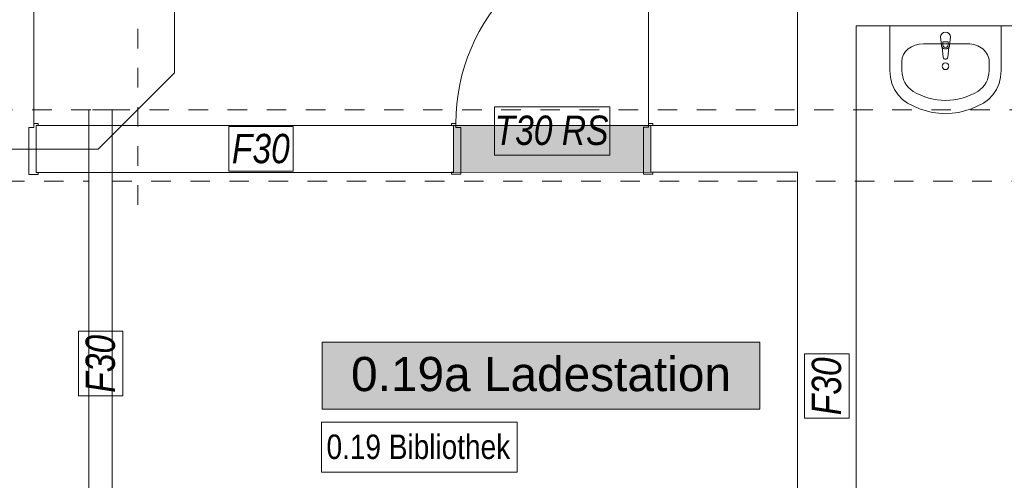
# Model space of a CAD drawing. Header units: metres. Extents: x -79 to 740, y -195 to 69.
# Tile 84 of 200: x 17.53 to 22.57, y 12.11 to 14.46. Entities that reach past the tile are written whole.
import ezdxf
from ezdxf.enums import TextEntityAlignment as Align

# ---------------------------------------------------------------- set-up
doc = ezdxf.new("R2010")
doc.units = ezdxf.units.M
doc.header["$MEASUREMENT"] = 0
doc.linetypes.add('Strichlinie_ eng', pattern=[0.115, 0.075, -0.04])
doc.linetypes.add('Untersicht', pattern=[0.1, 0.075, -0.025])
for name, color, linetype in [('10 Wand außen', 7, 'Continuous'), ('50 Elektro', 7, 'Continuous'), ('50 Sanitäreinrichtung', 7, 'Continuous'), ('70 Entwässerung_Schmutzwasser', 7, 'Continuous'), ('97 Brandschutz', 7, 'Continuous'), ('Abbruch_10 Wand außen', 7, 'Continuous'), ('Abbruch_80 Raumbez Abbruch 50stel', 7, 'Continuous'), ('Neubau_10 Wand außen', 7, 'Continuous'), ('Neubau_80 Raum', 7, 'Continuous')]:
    doc.layers.add(name, color=color, linetype=linetype)
doc.styles.add('ERSTELLTER_STIL_1', font='ARIALN.TTF')
doc.styles.add('ERSTELLTER_STIL_2', font='ARIALN.TTF')
doc.styles.add('ERSTELLTER_STIL_3', font='arial.ttf')
doc.styles.add('ERSTELLTER_STIL_6', font='ARIALN.TTF')
doc.linetypes.add('Abbruch 1', pattern='A,0,[1,995_ARC_220 BES_GR_EG_2607011.Shx,S=0.001984,R=0,X=0,Y=0],-0.25,0', length=0.25)
doc.linetypes.add('Schmutzwasserleitung', pattern='A,0,[2,995_ARC_220 BES_GR_EG_2607011.Shx,S=0.00784,R=0,X=0,Y=0],-0.987778,0', length=0.987778)

# ---------------------------------------------------------------- blocks, each defined once
blk = doc.blocks.new('Blockrahmentür 1-Fl 27')
at = {"layer": '10 Wand außen', "color": 7, "linetype": 'Continuous', "lineweight": 13}
for p, q in [((0.4925, 0.01), (0.4925, 0.995)), ((-0.4925, 0.01), (-0.515, 0.01)), ((-0.515, 0.01), (-0.515, 0)), ((-0.515, 0), (-0.505, 0)), ((-0.505, 0), (-0.505, -0.24)), ((-0.4925, -0.01), (-0.4925, 0.01)), ((0.4925, -0.01), (0.4925, 0.01)), ((0.4925, 0.01), (0.515, 0.01)), ((0.515, 0), (0.505, 0)), ((0.505, 0), (0.505, -0.24)), ((0.515, 0.01), (0.515, 0)), ((-0.4675, -0.01), (-0.4925, -0.01)), ((-0.4675, -0.25), (-0.4675, -0.01)), ((0.4675, -0.25), (0.4675, -0.01)), ((0.4675, -0.01), (0.4925, -0.01)), ((-0.505, -0.24), (-0.515, -0.24)), ((-0.515, -0.24), (-0.515, -0.25)), ((-0.515, -0.25), (-0.4675, -0.25)), ((0.515, -0.25), (0.4675, -0.25)), ((0.505, -0.24), (0.515, -0.24)), ((0.515, -0.24), (0.515, -0.25))]:
    blk.add_line(p, q, dxfattribs=at)
at = {"layer": '10 Wand außen', "color": 7, "linetype": 'Continuous', "lineweight": 9}
for p, q in [((-0.505, 0), (-0.505, -0.24)), ((-0.505, 0), (-0.505, -0.24)), ((0.505, 0), (0.505, -0.24)), ((0.505, 0), (0.505, -0.24))]:
    blk.add_line(p, q, dxfattribs=at)
blk.add_arc((0.4925, 0.01), 0.985, 90, 180, dxfattribs=at)
blk = doc.blocks.new('Blockrahmentür 1-Fl 27_2')
at = {"layer": 'Neubau_10 Wand außen', "color": 7, "linetype": 'Continuous', "lineweight": 13}
for p, q in [((0.4925, 0.01), (0.4925, 0.995)), ((-0.4925, 0.01), (-0.515, 0.01)), ((-0.515, 0.01), (-0.515, 0)), ((-0.515, 0), (-0.505, 0)), ((-0.505, 0), (-0.505, -0.24)), ((-0.4925, -0.01), (-0.4925, 0.01)), ((0.4925, -0.01), (0.4925, 0.01)), ((0.4925, 0.01), (0.515, 0.01)), ((0.515, 0), (0.505, 0)), ((0.505, 0), (0.505, -0.24)), ((0.515, 0.01), (0.515, 0)), ((-0.4675, -0.01), (-0.4925, -0.01)), ((-0.4675, -0.25), (-0.4675, -0.01)), ((0.4675, -0.25), (0.4675, -0.01)), ((0.4675, -0.01), (0.4925, -0.01)), ((-0.505, -0.24), (-0.515, -0.24)), ((-0.515, -0.24), (-0.515, -0.25)), ((-0.515, -0.25), (-0.4675, -0.25)), ((0.515, -0.25), (0.4675, -0.25)), ((0.505, -0.24), (0.515, -0.24)), ((0.515, -0.24), (0.515, -0.25))]:
    blk.add_line(p, q, dxfattribs=at)
at = {"layer": 'Neubau_10 Wand außen', "color": 7, "linetype": 'Continuous', "lineweight": 9}
for p, q in [((-0.505, 0), (-0.505, -0.24)), ((-0.505, 0), (-0.505, -0.24)), ((0.505, 0), (0.505, -0.24)), ((0.505, 0), (0.505, -0.24))]:
    blk.add_line(p, q, dxfattribs=at)
blk.add_arc((0.4925, 0.01), 0.985, 90, 180, dxfattribs=at)
blk = doc.blocks.new('Ladestation_0.19a_44_1', base_point=(26.9014, -4.7907))
at = {"layer": 'Neubau_80 Raum', "linetype": 'Continuous', "lineweight": 0, "true_color": 0x272a1c}
blk.add_hatch(color=250, dxfattribs=at).paths.add_polyline_path([(19.0818, 12.4706), (21.3195, 12.4706), (21.3195, 12.8144), (19.0818, 12.8144)])
at = {"layer": 'Neubau_80 Raum', "color": 7, "linetype": 'Continuous', "lineweight": 9, "flags": 128}
blk.add_lwpolyline([(19.0818, 12.4706), (21.3195, 12.4706), (21.3195, 12.8144), (19.0818, 12.8144)], close=True, dxfattribs=at)
at = {"layer": 'Neubau_80 Raum', "color": 7, "lineweight": 9, "style": 'ERSTELLTER_STIL_3'}
blk.add_attdef('stApartmentId', text='', height=0.175, dxfattribs=at).set_placement((20.2006, 12.651), align=Align.MIDDLE_CENTER)
at = {"layer": 'Neubau_80 Raum', "color": 7, "lineweight": 9}
for tag, height, style, p in [('DUMMY_850', 0.2, 'ERSTELLTER_STIL_1', (27.9867, -3.251)), ('ROOM_NAME', 0.2, 'ERSTELLTER_STIL_1', (25.6514, -3.3136)), ('ROOM_NUMBER', 0.175, 'ERSTELLTER_STIL_3', (25.8161, -3.861)), ('measuredNetAreaCode', 0.175, 'ERSTELLTER_STIL_3', (25.8161, -4.3767)), ('perimeterCode', 0.175, 'ERSTELLTER_STIL_3', (25.8161, -4.7204)), ('ceilingHeightCode', 0.175, 'ERSTELLTER_STIL_3', (25.8161, -5.0642)), ('measuredAreaCode', 0.175, 'ERSTELLTER_STIL_3', (25.8161, -5.4079)), ('DUMMY_851_0', 0.175, 'ERSTELLTER_STIL_3', (27.7469, -5.4079)), ('DUMMY_852', 0.175, 'ERSTELLTER_STIL_3', (25.8161, -5.7517)), ('DUMMY_851_1', 0.175, 'ERSTELLTER_STIL_3', (27.7469, -5.7517)), ('DUMMY_853', 0.175, 'ERSTELLTER_STIL_3', (25.8161, -6.0954)), ('DUMMY_851_2', 0.175, 'ERSTELLTER_STIL_3', (27.7469, -6.0954))]:
    blk.add_attdef(tag, text='', height=height, dxfattribs=dict(at, style=style)).set_placement(p, align=Align.TOP_LEFT)
blk = doc.blocks.new('Waschbecken 01 27')
at = {"layer": '50 Sanitäreinrichtung', "color": 7, "linetype": 'Continuous', "lineweight": 9}
for p, q in [((0.1129, -0.0923), (-0.1129, -0.0923)), ((-0.0136, -0.0971), (-0.0136, -0.0822)), ((-0.0136, -0.0822), (0.0136, -0.0822)), ((0.0136, -0.0822), (0.0136, -0.0971)), ((-0.223, -0.1833), (-0.223, -0.2291)), ((0.223, -0.1833), (0.223, -0.2291))]:
    blk.add_line(p, q, dxfattribs=at)
at = {"layer": '50 Sanitäreinrichtung', "color": 7, "linetype": 'Continuous', "lineweight": 9, "flags": 128}
blk.add_lwpolyline([(-0.285, 0), (-0.285, -0.2291), (-0.2822, -0.2628), (-0.2741, -0.2955), (-0.2608, -0.326), (-0.2427, -0.3534), (-0.2205, -0.3769), (-0.1949, -0.3956), (-0.133, -0.4255), (-0.0674, -0.4438), (0, -0.45), (0.0674, -0.4438), (0.133, -0.4255), (0.1949, -0.3956), (0.2205, -0.3769), (0.2427, -0.3534), (0.2608, -0.326), (0.2741, -0.2955), (0.2822, -0.2628), (0.285, -0.2291), (0.285, 0)], close=True, dxfattribs=at)
blk.add_lwpolyline([(-0.025, -0.0573), (-0.021, -0.0993, 0.12102), (-0.0177, -0.1088), (-0.0111, -0.1617, 0.882566), (0.0111, -0.1617), (0.0177, -0.1088, 0.12102), (0.021, -0.0993), (0.025, -0.0573, 1)], format="xyb", close=True, dxfattribs=at)
at = {"layer": '50 Sanitäreinrichtung', "color": 7, "linetype": 'Continuous', "lineweight": 9}
blk.add_circle((0, -0.2071), 0.0175, dxfattribs=at)
for centre, radius, start, end in [((0, -0.0971), 0.0136, 180, 0), ((0, -0.0974), 0.0211, 212.771, 327.229)]:
    blk.add_arc(centre, radius, start, end, dxfattribs=at)
for centre, major_axis, ratio, start_param, end_param in [((-0.1128, -0.1833), (0.1103, 0), 0.82489, 1.570796, 3.141593), ((0.1128, -0.1833), (0.1103, 0), 0.82489, 0, 1.570796), ((-0.1129, -0.2291), (0, 0.1212), 0.908696, 1.570796, 2.644618), ((0.1129, -0.2291), (0, 0.1212), 0.908696, 3.638567, 4.712389), ((0, 0), (0, 0.3818), 0.908696, 2.644618, 3.638567)]:
    blk.add_ellipse(centre, major_axis=major_axis, ratio=ratio, start_param=start_param, end_param=end_param, dxfattribs=at)

msp = doc.modelspace()

# ---------------------------------------------------------------- hatches: boundary and pattern name
at = {"layer": 'Abbruch_10 Wand außen', "linetype": 'Continuous', "lineweight": 0, "true_color": 0xffffff}
msp.add_hatch(color=7, dxfattribs=at).paths.add_polyline_path([(19.7525, 13.9223), (19.7525, 13.6823), (20.7625, 13.6824), (20.7625, 13.9224)])

# ---------------------------------------------------------------- linework, layer by layer
at = {"layer": '10 Wand außen', "color": 7, "linetype": 'Continuous', "lineweight": 9}
for p, q in [((17.8866, 14.0019), (17.8866, 13.6369)), ((17.8866, 14.0019), (17.8866, 13.6369)), ((18.0066, 13.6369), (18.0066, 14.0019)), ((18.0066, 13.6369), (18.0066, 14.0019)), ((17.6181, 13.9221), (17.6182, 13.6821)), ((19.7525, 13.9223), (19.7525, 13.6823)), ((20.7625, 13.9224), (20.7625, 13.6824))]:
    msp.add_line(p, q, dxfattribs=at)
at = {"layer": '10 Wand außen', "color": 7, "linetype": 'Untersicht', "lineweight": 13}
msp.add_line((18.0066, 14.0019), (17.8866, 14.0019), dxfattribs=at)
at = {"layer": '10 Wand außen', "color": 7, "linetype": 'Continuous', "lineweight": 9, "flags": 128}
for points in [[(21.5125, 14.6719), (21.5125, 13.9225)], [(21.8125, 13.9225), (21.8125, 14.4319)], [(21.8125, 14.4319), (22.8105, 14.4319)], [(19.7525, 13.9223), (17.6181, 13.9221)], [(21.5125, 13.9225), (20.7625, 13.9224)], [(21.8125, 6.0719), (21.8125, 13.9225)], [(17.6182, 13.6821), (19.7525, 13.6823)], [(20.7625, 13.6824), (21.5125, 13.6825)], [(21.5125, 13.6825), (21.5125, 6.0719)], [(17.8866, 13.6369), (17.8871, 9.8633)], [(18.0071, 9.8633), (18.0066, 13.6369)]]:
    msp.add_lwpolyline(points, dxfattribs=at)
at = {"layer": '10 Wand außen', "color": 7, "linetype": 'Untersicht', "lineweight": 13, "flags": 128}
for points in [[(36.0973, 14.0019), (15.9345, 14.0019)], [(12.8581, 13.6369), (17.8866, 13.6369)], [(18.0066, 13.6369), (29.6975, 13.6369)]]:
    msp.add_lwpolyline(points, dxfattribs=at)
at = {"layer": '50 Elektro', "color": 190, "linetype": 'Strichlinie_ eng', "lineweight": 18, "true_color": 0x9900ff}
msp.add_line((18.1387, 13.5162), (18.1387, 14.8162), dxfattribs=at)
at = {"layer": '70 Entwässerung_Schmutzwasser', "color": 34, "linetype": 'Schmutzwasserleitung', "lineweight": 18, "true_color": 0xa85100}
for p, q in [((18.3258, 14.8472), (18.3258, 14.1905)), ((18.3258, 14.1905), (17.9375, 13.8021)), ((15.2112, 13.8007), (17.9375, 13.8007))]:
    msp.add_line(p, q, dxfattribs=at)
at = {"layer": '97 Brandschutz', "color": 1, "linetype": 'Continuous', "lineweight": 13, "flags": 128}
for points in [[(19.9632, 13.7698), (20.5518, 13.7698), (20.5518, 14.0169), (19.9632, 14.0169), (19.9632, 13.7698)], [(18.6041, 13.6884), (18.9334, 13.6884), (18.9334, 13.916), (18.6041, 13.916), (18.6041, 13.6884)], [(18.0613, 12.5401), (18.0613, 12.8694), (17.8337, 12.8694), (17.8337, 12.5401), (18.0613, 12.5401)], [(21.7763, 12.4252), (21.7763, 12.7545), (21.5487, 12.7545), (21.5487, 12.4252), (21.7763, 12.4252)]]:
    msp.add_lwpolyline(points, close=True, dxfattribs=at)
at = {"layer": 'Abbruch_10 Wand außen', "color": 40, "linetype": 'Abbruch 1', "lineweight": 9, "true_color": 0xe6c200, "flags": 128}
for points in [[(20.7625, 13.9224), (19.7525, 13.9223)], [(19.7525, 13.6823), (20.7625, 13.6824)]]:
    msp.add_lwpolyline(points, dxfattribs=at)
at = {"layer": 'Abbruch_80 Raumbez Abbruch 50stel', "color": 40, "linetype": 'Continuous', "lineweight": 9, "true_color": 0xe6c200, "flags": 128}
msp.add_lwpolyline([(19.0783, 12.1494), (20.0777, 12.1494), (20.0777, 12.4052), (19.0783, 12.4052), (19.0783, 12.1494)], close=True, dxfattribs=at)

# ---------------------------------------------------------------- block references
at = {"layer": '10 Wand außen', "color": 7, "linetype": 'Continuous', "lineweight": 13, "rotation": 0.006365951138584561}
msp.add_blockref('Blockrahmentür 1-Fl 27', (17.1131, 13.922), dxfattribs=at)
at = {"layer": '50 Sanitäreinrichtung', "color": 7, "linetype": 'Continuous', "lineweight": 13, "xscale": -1}
msp.add_blockref('Waschbecken 01 27', (22.2697, 14.4319), dxfattribs=at)
at = {"layer": 'Neubau_10 Wand außen', "color": 7, "linetype": 'Continuous', "lineweight": 13, "rotation": 0.006365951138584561}
msp.add_blockref('Blockrahmentür 1-Fl 27_2', (20.2575, 13.9224), dxfattribs=at)
at = {"layer": 'Neubau_80 Raum', "color": 7, "linetype": 'Continuous', "lineweight": 13}
ref = msp.add_blockref('Ladestation_0.19a_44_1', (26.9014, -4.7907), dxfattribs=at)
ref.add_attrib('stApartmentId', '0.19a Ladestation', dxfattribs={"color": 7, "lineweight": 9, "height": 0.175, "style": 'ERSTELLTER_STIL_3'}).set_placement((20.2006, 12.651), align=Align.MIDDLE_CENTER)

# ---------------------------------------------------------------- texts
at = {"layer": '97 Brandschutz', "color": 1, "linetype": 'Continuous', "lineweight": 13, "char_height": 0.15, "attachment_point": 1, "style": 'ERSTELLTER_STIL_6'}
for s, insert in [('\\A1;{\\pql;\\fArial Narrow|b0|i1|c0|p0;\\W1.000000;T30 RS}', (19.9632, 13.9725)), ('\\A1;{\\pql;\\fArial Narrow|b0|i1|c0|p0;\\W1.000000;F\\fArial Narrow|b0|i1|c0|p0;\\W1.000000;30}', (18.6191, 13.879))]:
    msp.add_mtext(s, dxfattribs=dict(at, insert=insert))
at = {"layer": '97 Brandschutz', "color": 1, "linetype": 'Continuous', "lineweight": 13, "char_height": 0.15, "attachment_point": 1, "rotation": 90, "style": 'ERSTELLTER_STIL_6'}
for insert in [(17.8707, 12.5551), (21.5857, 12.4402)]:
    msp.add_mtext('\\A1;{\\pql;\\fArial Narrow|b0|i1|c0|p0;\\W1.000000;F\\fArial Narrow|b0|i1|c0|p0;\\W1.000000;30}', dxfattribs=dict(at, insert=insert))
at = {"layer": 'Abbruch_80 Raumbez Abbruch 50stel', "color": 40, "linetype": 'Continuous', "lineweight": 9, "true_color": 0xe6c200, "insert": (19.1033, 12.3416), "char_height": 0.125, "attachment_point": 1, "style": 'ERSTELLTER_STIL_2'}
msp.add_mtext('\\A1;{\\pql;\\fArial Narrow|b0|i0|c0|p0;\\W1.000000;0.1\\fArial Narrow|b0|i0|c0|p0;\\W1.000000;9\\fArial Narrow|b0|i0|c0|p0;\\W1.000000; \\fArial Narrow|b0|i0|c0|p0;\\W1.000000;Bibliothek}', dxfattribs=at)

doc.saveas('drawing.dxf')
